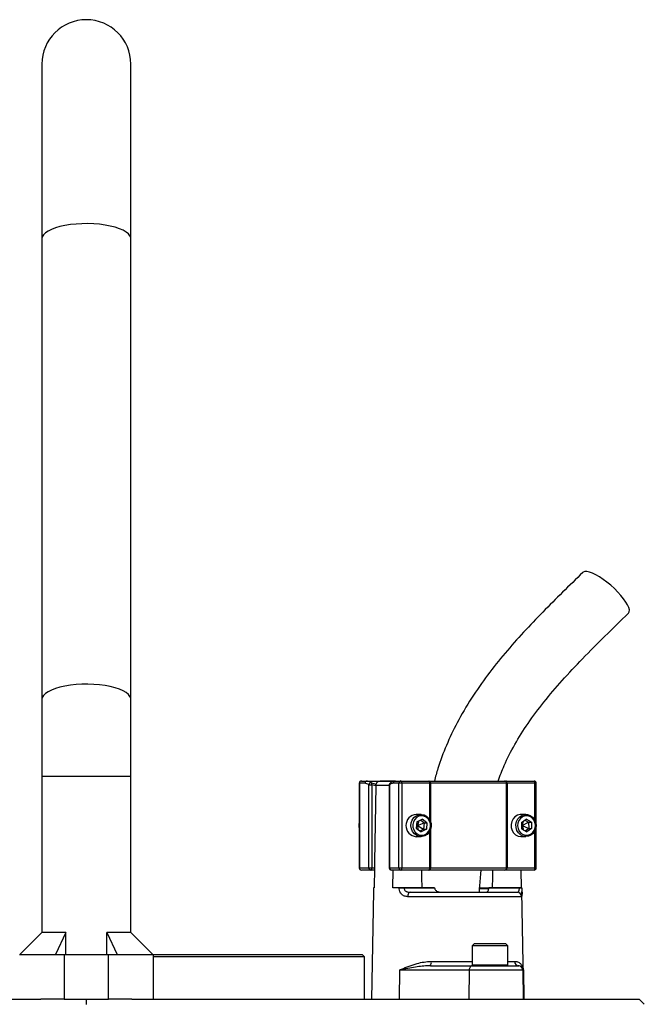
# Model space of a CAD drawing. Header units: millimetres. Extents: x 1225 to 2867, y 133 to 3867.
# Tile 11 of 11: x 2016 to 2296, y 3425 to 3867. Entities that reach past the tile are written whole.
import ezdxf

# ---------------------------------------------------------------- set-up
doc = ezdxf.new("R2010")
doc.units = ezdxf.units.MM

msp = doc.modelspace()

# ---------------------------------------------------------------- linework, layer by layer
at = {"color": 7, "linetype": 'Continuous', "lineweight": 25}
for p, q in [((2025.54, 3847), (2025.54, 3768.49)), ((2065.54, 3768.49), (2065.54, 3847)), ((2025.54, 3768.49), (2025.54, 3561.57)), ((2065.54, 3561.57), (2065.54, 3768.49)), ((2025.54, 3561.57), (2025.54, 3527)), ((2065.54, 3527), (2065.54, 3561.57)), ((2025.54, 3527), (2025.54, 3456.9)), ((2065.54, 3456.9), (2065.54, 3527)), ((2168.13, 3524), (2168.13, 3486)), ((2168.23, 3524), (2168.23, 3486)), ((2170.78, 3524), (2168.23, 3524)), ((2169.13, 3525), (2171.69, 3525)), ((2171.69, 3525), (2184.33, 3525)), ((2172.45, 3486), (2172.45, 3523.3)), ((2172.45, 3523.3), (2173.78, 3523.3)), ((2175.63, 3522.83), (2173.78, 3523.3)), ((2173.78, 3523.3), (2173.78, 3486)), ((2175.63, 3523.03), (2175.63, 3522.83)), ((2184.11, 3525), (2177.54, 3525)), ((2181.66, 3523.3), (2181.66, 3486)), ((2181.75, 3523.3), (2181.75, 3486)), ((2185.98, 3524), (2183.42, 3524)), ((2184.33, 3525), (2186.88, 3525)), ((2187.3, 3524), (2185.98, 3524)), ((2185.98, 3486), (2185.98, 3524)), ((2186.88, 3525), (2199.43, 3525)), ((2187.3, 3524), (2187.3, 3486)), ((2199.85, 3524), (2187.3, 3524)), ((2199.43, 3525), (2200.02, 3525)), ((2200.15, 3524), (2199.85, 3524)), ((2200.02, 3525), (2233.64, 3525)), ((2234.32, 3524), (2200.15, 3524)), ((2233.64, 3525), (2234.15, 3525)), ((2234.15, 3525), (2246.7, 3525)), ((2234.32, 3486), (2234.32, 3524)), ((2234.58, 3524), (2234.32, 3524)), ((2234.58, 3524), (2234.58, 3486)), ((2247.12, 3524), (2234.58, 3524)), ((2247.7, 3486), (2247.7, 3524)), ((2195.93, 3510), (2193.75, 3510)), ((2194.06, 3506.69), (2196.45, 3507.87)), ((2198.57, 3506.18), (2196.45, 3507.87)), ((2243.06, 3510), (2240.88, 3510)), ((2241, 3506.34), (2243.21, 3507.89)), ((2245.53, 3506.54), (2243.21, 3507.89)), ((2194.06, 3506.69), (2193.8, 3503.82)), ((2193.8, 3503.82), (2195.92, 3502.13)), ((2193.88, 3504.72), (2194.31, 3505)), ((2193.94, 3505.41), (2194.31, 3505)), ((2194.96, 3507.13), (2194.31, 3505)), ((2194.31, 3505), (2197.3, 3506.18)), ((2194.31, 3505), (2194.52, 3503.25)), ((2194.31, 3505), (2197.04, 3503.31)), ((2197.04, 3503.31), (2195.43, 3502.52)), ((2195.67, 3507.49), (2197.3, 3506.18)), ((2198.31, 3503.31), (2195.92, 3502.13)), ((2197.3, 3506.18), (2197.04, 3503.31)), ((2197.04, 3503.31), (2198.31, 3503.31)), ((2197.3, 3506.18), (2198.57, 3506.18)), ((2198.57, 3506.18), (2198.31, 3503.31)), ((2241, 3506.34), (2241.1, 3503.46)), ((2241.03, 3505.32), (2241.43, 3505)), ((2241.06, 3504.64), (2241.43, 3505)), ((2241.1, 3503.46), (2243.42, 3502.12)), ((2241.76, 3506.88), (2241.43, 3505)), ((2241.43, 3505), (2244.26, 3506.54)), ((2241.43, 3505), (2241.94, 3502.98)), ((2241.43, 3505), (2244.36, 3503.66)), ((2242.63, 3507.48), (2244.26, 3506.54)), ((2244.36, 3503.66), (2242.72, 3502.52)), ((2245.63, 3503.66), (2243.42, 3502.12)), ((2244.26, 3506.54), (2245.53, 3506.54)), ((2244.26, 3506.54), (2244.36, 3503.66)), ((2244.36, 3503.66), (2245.63, 3503.66)), ((2245.53, 3506.54), (2245.63, 3503.66)), ((2193.75, 3500), (2195.93, 3500)), ((2240.88, 3500), (2243.06, 3500)), ((2168.23, 3486), (2172.45, 3486)), ((2172.45, 3486), (2173.78, 3486)), ((2173.78, 3486), (2175.02, 3486)), ((2175.02, 3486), (2174.87, 3477)), ((2181.75, 3486), (2185.98, 3486)), ((2185.98, 3486), (2187.3, 3486)), ((2187.3, 3486), (2199.85, 3486)), ((2199.85, 3486), (2200.15, 3486)), ((2200.15, 3486), (2234.32, 3486)), ((2234.32, 3486), (2234.58, 3486)), ((2234.58, 3486), (2247.12, 3486)), ((2173.36, 3485), (2169.13, 3485)), ((2175, 3485), (2173.36, 3485)), ((2186.88, 3485), (2182.66, 3485)), ((2183.32, 3477), (2183.45, 3485)), ((2199.43, 3485), (2186.88, 3485)), ((2200.02, 3485), (2199.43, 3485)), ((2233.64, 3485), (2200.02, 3485)), ((2234.15, 3485), (2233.64, 3485)), ((2246.7, 3485), (2234.15, 3485)), ((2240.83, 3485), (2240.96, 3477)), ((2174.58, 3477), (2174.58, 3476.97)), ((2174.87, 3477), (2174.58, 3477)), ((2186.12, 3477), (2183.32, 3477)), ((2186.12, 3476.97), (2186.12, 3477)), ((2188.28, 3477), (2188.28, 3476.97)), ((2201.99, 3477), (2188.28, 3477)), ((2188.28, 3476.97), (2201.99, 3476.97)), ((2201.99, 3477), (2201.99, 3476.97)), ((2226.34, 3476.63), (2222.36, 3476.63)), ((2226.39, 3476.97), (2226.39, 3477)), ((2240.1, 3477), (2226.39, 3477)), ((2226.39, 3476.97), (2240.1, 3476.97)), ((2240.1, 3476.97), (2240.1, 3477)), ((2241.25, 3476.97), (2241.25, 3477)), ((2174.55, 3475.36), (2173.7, 3427)), ((2241.04, 3473.04), (2189.93, 3473.04)), ((2191, 3475), (2239.06, 3475)), ((2212.94, 3475.13), (2212.94, 3475)), ((2215.56, 3475), (2215.56, 3475.13)), ((2216.89, 3475.13), (2216.89, 3475)), ((2218.42, 3475.13), (2218.42, 3475)), ((2220.73, 3475), (2220.73, 3475.13)), ((2242.13, 3427), (2241.28, 3475.36)), ((2025.54, 3456.9), (2015.64, 3447)), ((2036.3, 3456.9), (2025.54, 3456.9)), ((2036.3, 3456.9), (2031.73, 3447)), ((2036.3, 3447), (2036.3, 3456.9)), ((2054.77, 3456.9), (2059.34, 3447)), ((2065.54, 3456.9), (2054.77, 3456.9)), ((2054.77, 3447), (2054.77, 3456.9)), ((2075.44, 3447), (2065.54, 3456.9)), ((2219.93, 3452), (2218.93, 3451)), ((2218.93, 3451), (2218.93, 3442.4)), ((2230.31, 3451), (2218.93, 3451)), ((2219.93, 3452), (2229.89, 3452)), ((2229.89, 3452), (2233.93, 3452)), ((2234.93, 3451), (2230.31, 3451)), ((2234.93, 3451), (2233.93, 3452)), ((2234.93, 3442.4), (2234.93, 3451)), ((2015.54, 3447), (2035.54, 3447)), ((2035.54, 3447), (2035.54, 3427)), ((2035.54, 3447), (2055.54, 3447)), ((2055.54, 3427), (2055.54, 3447)), ((2055.54, 3447), (2075.54, 3447)), ((2075.44, 3447), (2169.54, 3447)), ((2075.54, 3447), (2075.54, 3427)), ((2170.54, 3446), (2075.54, 3446)), ((2170.54, 3446), (2169.54, 3447)), ((2170.54, 3427), (2170.54, 3446)), ((2200.1, 3442), (2218.83, 3442)), ((2218.83, 3442), (2239.64, 3442)), ((2239.64, 3442), (2239.79, 3442)), ((2186.24, 3440.04), (2186.09, 3427)), ((2217.56, 3440.04), (2186.24, 3440.04)), ((2217.56, 3440.04), (2217.41, 3427)), ((2241.64, 3440.04), (2217.56, 3440.04)), ((2241.64, 3440.04), (2241.86, 3427)), ((2241.9, 3440.04), (2241.64, 3440.04)), ((2241.9, 3440.04), (2242.13, 3427)), ((1797.11, 3427), (2025.1, 3427)), ((2035.54, 3427), (2025.1, 3427)), ((2035.54, 3427), (2055.54, 3427)), ((2045.54, 3424.54), (2045.54, 3427)), ((2065.97, 3427), (2055.54, 3427)), ((2065.97, 3427), (2293.96, 3427)), ((2296.25, 3424.71), (2293.96, 3427))]:
    msp.add_line(p, q, dxfattribs=at)
at = {"color": 1, "linetype": 'Continuous', "lineweight": 25}
for p, q in [((2065.54, 3527), (2025.54, 3527)), ((2168.23, 3524), (2168.13, 3524)), ((2173.67, 3524.22), (2175.75, 3523.61)), ((2181.66, 3523.03), (2175.63, 3523.03)), ((2181.66, 3523.3), (2181.75, 3523.3)), ((2199.85, 3507.51), (2199.85, 3524)), ((2200.15, 3524), (2200.15, 3506.83)), ((2247.12, 3507.22), (2247.12, 3524)), ((2247.7, 3524), (2247.12, 3524)), ((2200.15, 3503.17), (2200.15, 3486)), ((2199.85, 3486), (2199.85, 3502.49)), ((2247.12, 3486), (2247.12, 3502.78)), ((2168.13, 3486), (2168.23, 3486)), ((2181.66, 3486), (2181.75, 3486)), ((2247.12, 3486), (2247.7, 3486)), ((2222.31, 3476.97), (2226.54, 3476.97)), ((2200.53, 3443.97), (2218.93, 3443.97)), ((2218.93, 3442.4), (2230.31, 3442.4)), ((2230.31, 3442.4), (2234.93, 3442.4)), ((2234.93, 3443.97), (2238.02, 3443.97))]:
    msp.add_line(p, q, dxfattribs=at)
at = {"color": 1, "linetype": 'Continuous', "lineweight": 25, "flags": 128}
for points in [[(2065.54, 3768.49), (2065.49, 3768.95), (2065.13, 3769.86), (2064.43, 3770.75), (2063.39, 3771.61), (2062.02, 3772.4), (2060.37, 3773.12), (2058.45, 3773.77), (2056.3, 3774.31), (2053.95, 3774.76), (2051.46, 3775.09), (2048.86, 3775.3), (2046.2, 3775.4), (2043.53, 3775.37), (2040.9, 3775.21), (2038.35, 3774.94), (2035.92, 3774.55), (2033.67, 3774.05), (2031.63, 3773.46), (2029.84, 3772.77), (2028.33, 3772.01), (2027.12, 3771.19), (2026.25, 3770.31), (2025.71, 3769.41), (2025.54, 3768.49)], [(2065.54, 3561.57), (2065.49, 3562.03), (2065.13, 3562.95), (2064.43, 3563.84), (2063.39, 3564.69), (2062.02, 3565.49), (2060.37, 3566.21), (2058.45, 3566.85), (2056.3, 3567.4), (2053.95, 3567.84), (2051.46, 3568.18), (2048.86, 3568.39), (2046.2, 3568.48), (2043.53, 3568.45), (2040.9, 3568.3), (2038.35, 3568.02), (2035.92, 3567.64), (2033.67, 3567.14), (2031.63, 3566.54), (2029.84, 3565.86), (2028.33, 3565.1), (2027.12, 3564.27), (2026.25, 3563.4), (2025.71, 3562.49), (2025.54, 3561.57)]]:
    msp.add_lwpolyline(points, dxfattribs=at)
at = {"color": 7, "linetype": 'Continuous', "lineweight": 25, "flags": 128}
for points in [[(2289.15, 3600.37), (2289.21, 3600.44), (2289.51, 3601.04), (2289.53, 3601.86), (2289.28, 3602.89), (2288.75, 3604.08), (2287.97, 3605.41), (2286.96, 3606.85), (2285.73, 3608.36), (2284.33, 3609.9), (2282.79, 3611.43), (2281.15, 3612.91), (2279.45, 3614.3), (2277.73, 3615.57), (2276.04, 3616.68), (2274.43, 3617.6), (2272.93, 3618.32), (2271.59, 3618.81), (2270.44, 3619.05), (2269.5, 3619.05), (2268.81, 3618.81), (2268.62, 3618.65)], [(2175.63, 3522.83), (2175.06, 3488.62), (2175.02, 3486)], [(2187.3, 3524), (2187.3, 3524.2), (2187.27, 3524.38), (2187.23, 3524.56), (2187.18, 3524.71), (2187.12, 3524.83), (2187.04, 3524.93), (2186.96, 3524.98), (2186.88, 3525)], [(2199.85, 3524), (2199.84, 3524.2), (2199.82, 3524.38), (2199.78, 3524.56), (2199.73, 3524.71), (2199.66, 3524.83), (2199.59, 3524.93), (2199.51, 3524.98), (2199.43, 3525)], [(2234.58, 3524), (2234.57, 3524.2), (2234.54, 3524.38), (2234.5, 3524.56), (2234.45, 3524.71), (2234.39, 3524.83), (2234.31, 3524.93), (2234.24, 3524.98), (2234.15, 3525)], [(2247.12, 3524), (2247.11, 3524.2), (2247.09, 3524.38), (2247.05, 3524.56), (2247, 3524.71), (2246.93, 3524.83), (2246.86, 3524.93), (2246.78, 3524.98), (2246.7, 3525)], [(2200.44, 3504.49), (2200.15, 3503.17), (2199.54, 3501.98), (2198.67, 3501.02), (2197.59, 3500.35), (2196.4, 3500.03), (2195.16, 3500.07), (2193.99, 3500.49), (2192.95, 3501.23), (2192.14, 3502.26), (2191.61, 3503.49), (2191.4, 3504.83), (2191.53, 3506.18), (2191.98, 3507.45), (2192.73, 3508.54), (2193.71, 3509.36), (2194.86, 3509.86), (2196.08, 3510), (2197.3, 3509.77), (2198.42, 3509.18), (2199.35, 3508.29), (2200.02, 3507.15), (2200.4, 3505.85), (2200.44, 3504.49)], [(2200.15, 3504.55), (2200.11, 3505.8), (2199.74, 3506.99), (2199.09, 3508.02), (2198.2, 3508.8), (2197.15, 3509.27), (2196.02, 3509.4), (2194.91, 3509.17), (2193.89, 3508.6), (2193.07, 3507.74), (2192.49, 3506.66), (2192.22, 3505.45), (2192.26, 3504.2), (2192.63, 3503.01), (2193.28, 3501.99), (2194.17, 3501.21), (2195.22, 3500.73), (2196.35, 3500.6), (2197.46, 3500.83), (2198.48, 3501.4), (2199.3, 3502.26), (2199.88, 3503.34), (2200.15, 3504.55)], [(2240.88, 3510), (2240.39, 3509.97), (2239.2, 3509.64), (2238.13, 3508.97), (2237.26, 3508), (2236.66, 3506.81), (2236.37, 3505.49), (2236.42, 3504.13), (2236.8, 3502.83), (2237.48, 3501.69), (2238.42, 3500.81), (2239.54, 3500.23), (2240.75, 3500), (2240.88, 3500)], [(2247.59, 3505.2), (2247.47, 3503.84), (2247.02, 3502.57), (2246.28, 3501.48), (2245.3, 3500.66), (2244.16, 3500.15), (2242.93, 3500), (2241.71, 3500.23), (2240.59, 3500.81), (2239.66, 3501.69), (2238.98, 3502.83), (2238.6, 3504.13), (2238.55, 3505.49), (2238.83, 3506.81), (2239.43, 3508), (2240.3, 3508.97), (2241.37, 3509.64), (2242.57, 3509.97), (2243.8, 3509.93), (2244.98, 3509.53), (2246.02, 3508.79), (2246.83, 3507.77), (2247.37, 3506.54), (2247.59, 3505.2)], [(2247.3, 3505.18), (2247.09, 3506.41), (2246.58, 3507.52), (2245.8, 3508.44), (2244.82, 3509.07), (2243.72, 3509.38), (2242.59, 3509.33), (2241.51, 3508.93), (2240.58, 3508.21), (2239.88, 3507.23), (2239.45, 3506.07), (2239.33, 3504.83), (2239.53, 3503.6), (2240.05, 3502.48), (2240.82, 3501.56), (2241.8, 3500.93), (2242.9, 3500.62), (2244.04, 3500.67), (2245.11, 3501.07), (2246.04, 3501.79), (2246.75, 3502.77), (2247.18, 3503.93), (2247.3, 3505.18)], [(2173.36, 3485), (2173.44, 3485.02), (2173.52, 3485.08), (2173.59, 3485.17), (2173.66, 3485.29), (2173.71, 3485.45), (2173.75, 3485.62), (2173.77, 3485.81), (2173.78, 3486)], [(2186.88, 3485), (2186.96, 3485.02), (2187.04, 3485.08), (2187.12, 3485.17), (2187.18, 3485.29), (2187.23, 3485.45), (2187.27, 3485.62), (2187.3, 3485.81), (2187.3, 3486)], [(2199.43, 3485), (2199.51, 3485.02), (2199.59, 3485.08), (2199.66, 3485.17), (2199.73, 3485.29), (2199.78, 3485.45), (2199.82, 3485.62), (2199.84, 3485.81), (2199.85, 3486)], [(2234.15, 3485), (2234.24, 3485.02), (2234.31, 3485.08), (2234.39, 3485.17), (2234.45, 3485.29), (2234.5, 3485.45), (2234.54, 3485.62), (2234.57, 3485.81), (2234.58, 3486)], [(2246.7, 3485), (2246.78, 3485.02), (2246.86, 3485.08), (2246.93, 3485.17), (2247, 3485.29), (2247.05, 3485.45), (2247.09, 3485.62), (2247.11, 3485.81), (2247.12, 3486)], [(2196.41, 3477), (2196.32, 3481.77), (2196.26, 3485)], [(2228.02, 3485), (2227.96, 3481.77), (2227.88, 3477)], [(2191, 3475), (2190.8, 3474.96), (2190.6, 3474.85), (2190.41, 3474.67), (2190.25, 3474.43), (2190.11, 3474.13), (2190.01, 3473.79), (2189.95, 3473.42), (2189.93, 3473.04)], [(2218.83, 3442), (2218.58, 3441.96), (2218.35, 3441.85), (2218.13, 3441.67), (2217.94, 3441.43), (2217.78, 3441.13), (2217.66, 3440.79), (2217.58, 3440.42), (2217.56, 3440.04)]]:
    msp.add_lwpolyline(points, dxfattribs=at)
at = {"color": 7, "linetype": 'Continuous', "lineweight": 25}
for centre, radius, start, end in [((2045.54, 3847), 20, 0, 180), ((2169.13, 3524), 1, 90, 180), ((2169.18, 3524.05), 0.956, 92.9433, 182.6798), ((2171.74, 3524.05), 0.956, 92.9431, 182.6796), ((2173.53, 3523.14), 1.09, 82.4598, 171.7372), ((2172.68, 3523.64), 1.16, 343.1085, 30.4754), ((2182.66, 3523.3), 1, 130.9851, 180), ((2184.37, 3524.05), 0.956, 92.9435, 182.6801), ((2186.93, 3524.05), 0.956, 92.9435, 182.6801), ((2198.06, 3524.25), 2.1, 353.279, 21.0097), ((2233.44, 3524.14), 0.888, 351.2747, 77.1173), ((2246.7, 3524), 1, 0, 90), ((2194.14, 3505), 5.02, 94.4394, 265.5606), ((2171.23, 3505), 3.29, 160.5633, 199.4367), ((2169.13, 3486), 1, 180, 270), ((2169.18, 3485.96), 0.956, 177.3202, 267.0567), ((2173.41, 3485.96), 0.956, 177.3199, 267.0565), ((2182.66, 3486), 1, 180, 270), ((2182.71, 3485.96), 0.956, 177.3204, 267.0569), ((2186.93, 3485.96), 0.956, 177.3199, 267.0565), ((2198.06, 3485.76), 2.1, 338.9903, 6.721), ((2233.44, 3485.87), 0.888, 282.8827, 8.7253), ((2246.7, 3486), 1, 270, 0), ((2187.2, 3392.04), 84.93, 89.274, 90.726), ((2240.67, 3457.07), 19.91, 88.3383, 91.6617), ((2239.05, 3473.01), 1.99, 0.7567, 89.7632), ((2197.96, 3443.51), 2.61, 324.8589, 10.1604), ((2219.33, 3442.4), 0.4, 180, 270), ((2234.53, 3442.4), 0.4, 270, 0), ((2239.91, 3443.89), 1.89, 177.7145, 266.4651), ((2239.64, 3440), 2, 1.0011, 89.9994)]:
    msp.add_arc(centre, radius, start, end, dxfattribs=at)
at = {"color": 1, "linetype": 'Continuous', "lineweight": 25}
msp.add_arc((2182.55, 3523.45), 0.818, 133.6404, 190.7578, dxfattribs=at)
at = {"color": 7, "linetype": 'Continuous', "lineweight": 25}
for points, knots in [([(2268.62, 3618.66), (2265.59, 3615.71), (2259.55, 3609.85), (2250.64, 3600.97), (2241.98, 3591.91), (2233.63, 3582.54), (2225.75, 3572.7), (2218.49, 3562.27), (2212.27, 3551.71), (2207.23, 3541.13), (2203.84, 3532.36), (2202.4, 3526.88), (2201.91, 3525)], [0, 0, 0, 0, 0.11056, 0.219928, 0.328681, 0.437276, 0.545816, 0.654571, 0.763589, 0.858181, 0.951275, 1, 1, 1, 1]), ([(2230.56, 3525), (2231.43, 3527.33), (2233.53, 3533), (2238.06, 3541.67), (2244.05, 3551.18), (2251.21, 3560.74), (2259.43, 3570.4), (2268.62, 3580.2), (2278.64, 3590.21), (2285.59, 3596.93), (2289.15, 3600.37)], [0, 0, 0, 0, 0.075272, 0.182926, 0.298024, 0.421459, 0.553636, 0.694484, 0.84354, 1, 1, 1, 1]), ([(2172.45, 3523.3), (2172.43, 3523.32), (2171.9, 3523.78), (2171.33, 3523.89), (2170.78, 3524)], [0, 0, 0, 0, 0.044, 1, 1, 1, 1]), ([(2171.69, 3525), (2172, 3524.97), (2172.67, 3524.91), (2173.32, 3524.46), (2173.67, 3524.22)], [0, 0, 0, 0, 0.458113, 1, 1, 1, 1]), ([(2175.63, 3523.03), (2175.63, 3523.12), (2175.65, 3523.42), (2175.81, 3523.92), (2176.18, 3524.45), (2176.7, 3524.83), (2177.19, 3524.99), (2177.49, 3525), (2177.58, 3525)], [0, 0, 0, 0, 0.076414, 0.279472, 0.482334, 0.690787, 0.909633, 1, 1, 1, 1]), ([(2183.42, 3524), (2183.14, 3523.97), (2182.57, 3523.91), (2182.03, 3523.51), (2181.75, 3523.3)], [0, 0, 0, 0, 0.492252, 1, 1, 1, 1]), ([(2184.31, 3524.99), (2184.27, 3524.99), (2183.91, 3525.02), (2183.22, 3524.83), (2182.49, 3524.49), (2182.12, 3524.13), (2182.01, 3524.02)], [0, 0, 0, 0, 0.050092, 0.437984, 0.830712, 1, 1, 1, 1]), ([(2222.12, 3475), (2222.18, 3475.85), (2222.43, 3479.04), (2222.68, 3482.39), (2222.93, 3484.88), (2222.95, 3485.05)], [0, 0, 0, 0, 0.252849, 0.95102, 1, 1, 1, 1]), ([(2174.58, 3476.97), (2174.57, 3476.54), (2174.56, 3475.96), (2174.55, 3475.48), (2174.55, 3475.36)], [0, 0, 0, 0, 0.733251, 1, 1, 1, 1]), ([(2186.12, 3477), (2186.31, 3477), (2186.68, 3477), (2187.36, 3477), (2187.9, 3477), (2188.19, 3477), (2188.28, 3477)], [0, 0, 0, 0, 0.293556, 0.587117, 0.880651, 1, 1, 1, 1]), ([(2189.93, 3473.04), (2189.42, 3473.09), (2188.42, 3473.18), (2187.18, 3474.01), (2186.4, 3475.21), (2186.14, 3476.27), (2186.13, 3476.84), (2186.12, 3476.97)], [0, 0, 0, 0, 0.2643557, 0.52661, 0.7503902, 0.9442354, 1, 1, 1, 1]), ([(2188.28, 3476.97), (2188.27, 3476.8), (2188.3, 3476.64), (2188.39, 3476.34), (2188.46, 3476.19), (2188.63, 3475.92), (2188.73, 3475.81), (2188.96, 3475.6), (2189.08, 3475.5), (2189.35, 3475.35), (2189.49, 3475.28), (2189.77, 3475.18), (2189.92, 3475.13), (2190.38, 3475.03), (2190.69, 3475), (2191, 3475)], [0, 0, 0, 0, 0.125, 0.125, 0.25, 0.25, 0.375, 0.375, 0.5, 0.5, 0.625, 0.625, 0.75, 0.75, 1, 1, 1, 1]), ([(2201.99, 3476.97), (2202, 3476.87), (2202.02, 3476.76), (2202.07, 3476.65), (2202.08, 3476.63)], [0, 0, 0, 0, 0.797528, 1, 1, 1, 1]), ([(2202.08, 3476.63), (2202.1, 3476.57), (2202.17, 3476.36), (2202.42, 3475.95), (2203.02, 3475.45), (2204.01, 3475.07), (2204.81, 3475.02), (2205.25, 3475)], [0, 0, 0, 0, 0.04608, 0.178728, 0.369692, 0.657905, 1, 1, 1, 1]), ([(2224.81, 3475), (2225.15, 3475.05), (2225.61, 3475.11), (2226.05, 3475.67), (2226.25, 3476.14), (2226.3, 3476.5), (2226.32, 3476.63)], [0, 0, 0, 0, 0.499953, 0.696622, 0.895093, 1, 1, 1, 1]), ([(2226.32, 3476.63), (2226.33, 3476.65), (2226.36, 3476.76), (2226.38, 3476.87), (2226.39, 3476.97)], [0, 0, 0, 0, 0.20248, 1, 1, 1, 1]), ([(2239.06, 3475), (2239.21, 3475), (2239.34, 3475.03), (2239.6, 3475.17), (2239.71, 3475.27), (2239.85, 3475.51), (2239.9, 3475.6), (2239.97, 3475.81), (2240.01, 3475.93), (2240.06, 3476.19), (2240.08, 3476.34), (2240.1, 3476.64), (2240.1, 3476.8), (2240.1, 3476.97)], [0, 0, 0, 0, 0.25, 0.25, 0.5, 0.5, 0.625, 0.625, 0.75, 0.75, 0.875, 0.875, 1, 1, 1, 1]), ([(2240.1, 3477), (2240.29, 3477), (2240.68, 3477), (2241.07, 3477), (2241.24, 3477), (2241.25, 3477), (2241.25, 3477)], [0, 0, 0, 0, 0.2935578, 0.5871158, 0.8806535, 1, 1, 1, 1]), ([(2241.25, 3476.97), (2241.26, 3476.54), (2241.27, 3475.96), (2241.28, 3475.48), (2241.28, 3475.36)], [0, 0, 0, 0, 0.733251, 1, 1, 1, 1]), ([(2186.24, 3440.04), (2186.25, 3440.04), (2186.56, 3440.18), (2187.92, 3440.8), (2190.5, 3441.86), (2193.9, 3442.98), (2197.27, 3443.78), (2199.44, 3443.9), (2200.53, 3443.97)], [0, 0, 0, 0, 0.002223, 0.076484, 0.333869, 0.59505, 0.795403, 1, 1, 1, 1]), ([(2200.1, 3442), (2199.1, 3441.97), (2197.11, 3441.91), (2192.82, 3441.37), (2189.23, 3440.68), (2186.68, 3440.13), (2186.25, 3440.04), (2186.24, 3440.04)], [0, 0, 0, 0, 0.199842, 0.401094, 0.899212, 0.997714, 1, 1, 1, 1]), ([(2238.02, 3443.97), (2238.2, 3443.96), (2238.96, 3443.92), (2240.07, 3443.46), (2241.1, 3442.49), (2241.72, 3441.32), (2241.88, 3440.47), (2241.9, 3440.04), (2241.9, 3440.04)], [0, 0, 0, 0, 0.073771, 0.304753, 0.536257, 0.76698, 0.997777, 1, 1, 1, 1]), ([(2241.9, 3440.04), (2241.9, 3440.04), (2241.87, 3440.46), (2241.64, 3441.1), (2240.9, 3441.74), (2240.31, 3441.98), (2239.89, 3442), (2239.79, 3442)], [0, 0, 0, 0, 0.002286, 0.467145, 0.696954, 0.928045, 1, 1, 1, 1])]:
    msp.add_open_spline(points, degree=3, knots=knots, dxfattribs=at)
at = {"color": 1, "linetype": 'Continuous', "lineweight": 25}
msp.add_open_spline([(2241.28, 3475.36), (2241.29, 3475.12), (2241.3, 3474.49), (2241.29, 3473.74), (2241.22, 3473.14), (2241.1, 3473.07), (2241.04, 3473.04)], degree=3, knots=[0, 0, 0, 0, 0.156882, 0.412569, 0.693104, 1, 1, 1, 1], dxfattribs=at)

doc.saveas('drawing.dxf')
